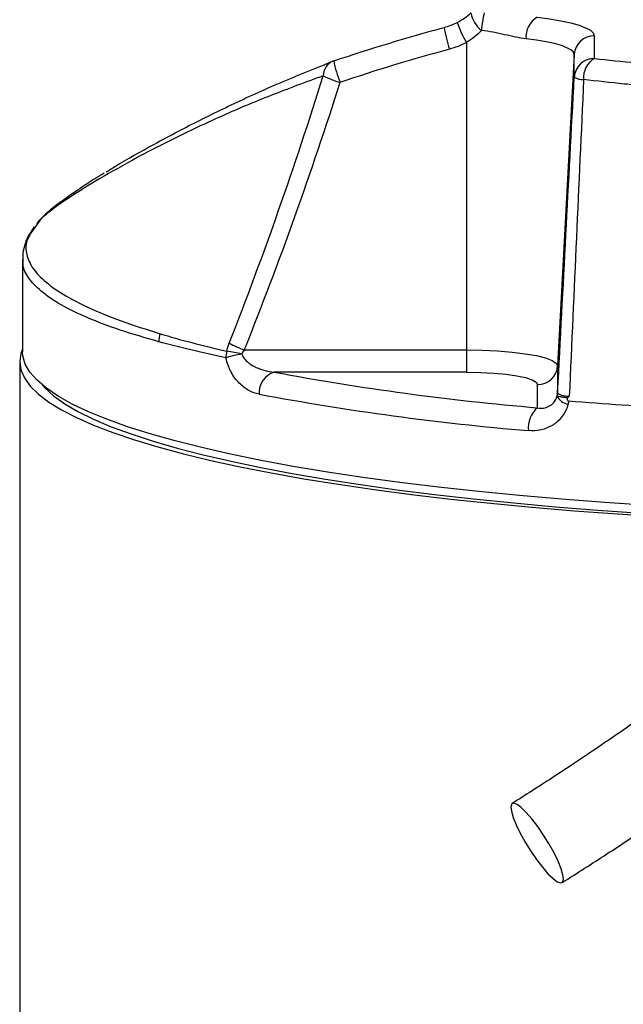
# Model space of a CAD drawing. Header units: millimetres. Extents: x 52 to 448, y 22 to 1022.
# Tile 2 of 8: x 109 to 199, y 522 to 670. Entities that reach past the tile are written whole.
import ezdxf

# ---------------------------------------------------------------- set-up
doc = ezdxf.new("R2010")
doc.units = ezdxf.units.MM

msp = doc.modelspace()

# ---------------------------------------------------------------- linework, layer by layer
at = {"color": 7, "linetype": 'Continuous', "lineweight": 25}
for p, q in [((175.85, 666.19), (175.85, 620.2)), ((194.97, 667.22), (194.97, 663.81)), ((191.98, 664.42), (189.5, 617.83)), ((191.98, 661.01), (191.98, 664.42)), ((112.25, 639.9), (110.45, 637.44)), ((109.41, 633.77), (109.41, 619.93)), ((142.58, 620.2), (175.85, 620.2)), ((175.85, 620.2), (175.85, 616.88)), ((108.99, 618.45), (108.99, 296.44)), ((189.5, 617.83), (189.5, 613.85)), ((175.85, 616.88), (147.08, 616.88)), ((186.5, 611.54), (186.5, 615.03))]:
    msp.add_line(p, q, dxfattribs=at)
at = {"color": 7, "linetype": 'Continuous', "lineweight": 25, "flags": 128}
for points in [[(186.42, 669.99), (188.3, 669.74), (189.99, 669.46), (191.46, 669.14), (192.7, 668.79), (193.68, 668.42), (194.4, 668.03), (194.83, 667.63), (194.97, 667.22)], [(191.98, 664.42), (191.86, 664.77), (191.49, 665.11), (190.89, 665.43), (190.06, 665.75), (189.02, 666.04), (187.77, 666.31), (186.35, 666.55), (184.77, 666.76)], [(109.41, 620.34), (109.16, 619.67), (108.99, 618.45)], [(203.15, 596.92), (196.55, 597.36), (190.09, 597.85), (183.78, 598.4), (177.63, 599.01), (171.67, 599.66), (165.9, 600.37), (160.35, 601.13), (155.03, 601.93), (149.94, 602.78), (145.11, 603.68), (140.54, 604.61), (136.24, 605.59), (132.24, 606.6), (128.53, 607.64), (125.13, 608.71), (122.04, 609.82), (119.28, 610.95), (116.84, 612.1), (114.75, 613.27), (112.99, 614.46), (111.58, 615.66), (110.52, 616.87), (109.81, 618.09), (109.45, 619.31), (109.41, 619.93)], [(175.85, 620.2), (178.22, 620.16), (180.52, 620.06), (182.67, 619.88), (184.62, 619.64), (186.31, 619.35), (187.67, 619.01), (188.68, 618.64), (189.29, 618.24), (189.5, 617.83)], [(108.99, 618.45), (109.16, 617.23), (109.69, 616.01), (110.56, 614.8), (111.78, 613.6), (113.35, 612.41), (115.25, 611.24), (117.49, 610.08), (120.05, 608.94), (122.94, 607.83), (126.15, 606.75), (129.66, 605.69), (133.48, 604.66), (137.58, 603.67), (141.96, 602.72), (146.61, 601.81), (151.51, 600.93), (156.66, 600.1), (162.05, 599.32), (167.65, 598.58), (173.45, 597.89), (179.45, 597.26), (185.62, 596.67), (191.95, 596.14), (198.43, 595.67), (205.03, 595.25)], [(175.85, 616.88), (177.93, 616.84), (179.93, 616.74), (181.77, 616.57), (183.38, 616.34), (184.71, 616.06), (185.69, 615.74), (186.3, 615.39), (186.5, 615.03)], [(112.41, 614.91), (112.76, 614.52), (114.07, 613.33), (115.72, 612.15), (117.71, 610.99), (120.04, 609.85), (122.69, 608.72), (125.67, 607.63), (128.95, 606.56), (132.55, 605.52), (136.44, 604.51), (140.62, 603.54), (145.07, 602.6), (149.79, 601.71), (154.76, 600.85), (159.97, 600.05), (165.41, 599.29), (171.06, 598.57), (176.91, 597.91), (182.95, 597.3), (189.15, 596.74), (195.51, 596.24), (202, 595.79)], [(189.93, 540.44), (190.24, 540.56), (190.36, 540.97), (190.28, 541.66), (190.01, 542.58), (189.56, 543.69), (188.96, 544.94), (188.22, 546.27), (187.4, 547.6), (186.53, 548.87), (185.65, 550.02), (184.81, 550.99), (184.05, 551.73), (183.42, 552.2), (182.93, 552.38), (182.62, 552.26), (182.5, 551.85), (182.58, 551.17), (182.85, 550.25), (183.3, 549.13), (183.91, 547.88), (184.64, 546.55), (185.46, 545.22), (186.34, 543.95), (187.21, 542.8), (188.05, 541.83), (188.81, 541.09), (189.44, 540.62), (189.93, 540.44)]]:
    msp.add_lwpolyline(points, dxfattribs=at)
at = {"color": 7, "linetype": 'Continuous', "lineweight": 25}
for centre, radius, start, end in [((180.76, 671.4), 4.31, 190.3045, 231.7037), ((196.15, 666.54), 18.12, 166.8361, 175.2969), ((188.19, 673.59), 14.39, 197.6813, 210.9602), ((188.14, 667.07), 3.39, 120.4396, 185.3127), ((197.3, 672.68), 25.15, 189.657, 197.3016), ((194.95, 664.24), 2.98, 89.5957, 176.5288), ((156.92, 660.61), 3, 108.5336, 111.1529), ((176.25, 667.7), 20.71, 191.8409, 201.1096), ((194.95, 660.83), 2.98, 89.5957, 176.5288), ((196.74, 660.93), 3.38, 121.5625, 184.598), ((161.46, 675.58), 16, 243.919, 253.5454), ((193.31, 663.4), 2.74, 240.8218, 271.3101), ((133.32, 621.44), 3.53, 160.2821, 180.1153), ((149.32, 637.8), 18.85, 241.5886, 249.0691), ((143.7, 619.05), 3.85, 165.364, 180.1766), ((147.17, 593.58), 26.49, 100.7983, 106.0254), ((136.09, 593.51), 26.79, 76.8059, 81.6517), ((186.52, 618.01), 2.98, 269.5956, 356.5289), ((148.03, 613.82), 3.2, 107.2236, 184.3605), ((219.59, 1004.3), 394.14, 259.3999, 265.185), ((218.92, 1009.45), 402.74, 259.3999, 265.185), ((186.59, 614), 2.91, 345.7677, 356.9517), ((191.44, 614.37), 2.3, 208.0242, 260.5633), ((188.85, 608.61), 3.76, 128.5826, 187.3305)]:
    msp.add_arc(centre, radius, start, end, dxfattribs=at)
at = {"color": 8, "linetype": 'Continuous', "lineweight": 25}
msp.add_arc((156.81, 661.22), 2.39, 113.9651, 180.1241, dxfattribs=at)
at = {"color": 7, "linetype": 'Continuous', "lineweight": 25}
for points, knots in [([(174.48, 669.22), (174.85, 669.42), (175.21, 669.63), (175.89, 670.11), (176.22, 670.36), (176.52, 670.63)], [0, 0, 0, 0, 0.5, 0.5, 1, 1, 1, 1]), ([(178.09, 668.02), (177.76, 667.67), (177.41, 667.34), (176.66, 666.73), (176.27, 666.45), (175.85, 666.19)], [0, 0, 0, 0, 0.5, 0.5, 1, 1, 1, 1]), ([(184.77, 666.76), (184.26, 666.82), (183.73, 666.91), (182.67, 667.12), (182.12, 667.25), (181.01, 667.5), (180.43, 667.62), (179.27, 667.85), (178.68, 667.95), (178.09, 668.02)], [0, 0, 0, 0, 0.25, 0.25, 0.5, 0.5, 0.75, 0.75, 1, 1, 1, 1]), ([(121.93, 646.82), (121.98, 646.86), (123.57, 647.88), (127.59, 650.17), (133.81, 653.53), (140.58, 656.88), (147.78, 660.17), (153.24, 662.36), (155.98, 663.45)], [0, 0, 0, 0, 0.006201, 0.202498, 0.398737, 0.599215, 0.799719, 1, 1, 1, 1]), ([(194.97, 663.81), (197.03, 663.58), (199.13, 663.37), (202.35, 663.07), (203.43, 662.97), (205.61, 662.79), (206.72, 662.7), (212.25, 662.27), (216.77, 661.98), (226, 661.52), (230.71, 661.34), (236.71, 661.19), (237.92, 661.17), (240.34, 661.12), (241.55, 661.11), (245.17, 661.06), (247.58, 661.05), (254.79, 661.05), (259.59, 661.11), (266.74, 661.28), (269.12, 661.36), (272.69, 661.49), (273.88, 661.54), (276.23, 661.64), (277.4, 661.7), (283.2, 661.99), (287.71, 662.28), (296.48, 662.96), (300.73, 663.36), (304.85, 663.81)], [0, 0, 0, 0, 0.0625, 0.0625, 0.09375, 0.09375, 0.125, 0.125, 0.25, 0.25, 0.375, 0.375, 0.40625, 0.40625, 0.4375, 0.4375, 0.5, 0.5, 0.625, 0.625, 0.6875, 0.6875, 0.71875, 0.71875, 0.75, 0.75, 0.875, 0.875, 1, 1, 1, 1]), ([(140.35, 621.22), (142.94, 627.8), (145.4, 634.43), (150.09, 647.76), (152.31, 654.47), (154.42, 661.21)], [0, 0, 0, 0, 0.5, 0.5, 1, 1, 1, 1]), ([(218.96, 658.44), (214.5, 658.7), (210.13, 659.02), (204.77, 659.48), (203.7, 659.58), (201.58, 659.78), (200.53, 659.88), (197.42, 660.2), (195.37, 660.42), (193.38, 660.66)], [0, 0, 0, 0, 0.5, 0.5, 0.625, 0.625, 0.75, 0.75, 1, 1, 1, 1]), ([(121.64, 646.67), (121.42, 646.53), (120.32, 645.87), (118.61, 644.76), (116.59, 643.41), (114.85, 642.15), (113.41, 641.04), (112.41, 640.11), (111.84, 639.54), (111.61, 639.19), (111.56, 639.13)], [0, 0, 0, 0, 0.045489, 0.221831, 0.390133, 0.548017, 0.716738, 0.879328, 0.977503, 1, 1, 1, 1]), ([(112.27, 639.88), (112.2, 639.82), (111.83, 639.51), (111.68, 639.3), (111.56, 639.13)], [0, 0, 0, 0, 0.204049, 1, 1, 1, 1]), ([(111.18, 638.61), (110.91, 638.23), (110.34, 637.44), (109.78, 636.12), (109.44, 634.86), (109.45, 634.07), (109.46, 633.76)], [0, 0, 0, 0, 0.264466, 0.552459, 0.825371, 1, 1, 1, 1]), ([(144.84, 613.58), (144.31, 613.68), (143.79, 613.87), (143.03, 614.28), (142.78, 614.44), (142.3, 614.8), (142.07, 615.01), (141.62, 615.46), (141.4, 615.71), (140.99, 616.26), (140.81, 616.56), (140.55, 617.04), (140.47, 617.21), (140.31, 617.55), (140.24, 617.73), (140.04, 618.27), (139.94, 618.64), (139.86, 619.04)], [0, 0, 0, 0, 0.25, 0.25, 0.375, 0.375, 0.5, 0.5, 0.625, 0.625, 0.75, 0.75, 0.8125, 0.8125, 0.875, 0.875, 1, 1, 1, 1]), ([(142.21, 619.6), (142.31, 619.35), (142.44, 619.12), (142.76, 618.72), (142.94, 618.54), (143.32, 618.21), (143.52, 618.07), (143.94, 617.81), (144.15, 617.7), (144.8, 617.39), (145.25, 617.24), (146.16, 617), (146.62, 616.92), (147.08, 616.88)], [0, 0, 0, 0, 0.125, 0.125, 0.25, 0.25, 0.375, 0.375, 0.5, 0.5, 0.75, 0.75, 1, 1, 1, 1]), ([(186.5, 611.54), (186.79, 611.49), (187.08, 611.48), (187.51, 611.53), (187.65, 611.56), (187.93, 611.64), (188.06, 611.7), (188.46, 611.9), (188.72, 612.09), (189.14, 612.59), (189.31, 612.91), (189.41, 613.29)], [0, 0, 0, 0, 0.25, 0.25, 0.375, 0.375, 0.5, 0.5, 0.75, 0.75, 1, 1, 1, 1]), ([(189.41, 613.29), (189.43, 613.31), (189.47, 613.31), (189.62, 613.28), (189.73, 613.26), (190.01, 613.2), (190.17, 613.17), (190.56, 613.12), (190.78, 613.09), (191.02, 613.07)], [0, 0, 0, 0, 0.25, 0.25, 0.5, 0.5, 0.75, 0.75, 1, 1, 1, 1]), ([(189.5, 613.85), (189.5, 613.78), (189.54, 613.71), (189.65, 613.62), (189.7, 613.59), (189.82, 613.53), (189.89, 613.5), (190.11, 613.43), (190.3, 613.38), (190.73, 613.31), (190.97, 613.29), (191.23, 613.27)], [0, 0, 0, 0, 0.25, 0.25, 0.375, 0.375, 0.5, 0.5, 0.75, 0.75, 1, 1, 1, 1]), ([(191.02, 613.07), (190.98, 613.03), (190.95, 612.98), (190.93, 612.87), (190.93, 612.81), (190.96, 612.69), (190.99, 612.64), (191.07, 612.56), (191.12, 612.54), (191.18, 612.53)], [0, 0, 0, 0, 0.25, 0.25, 0.5, 0.5, 0.75, 0.75, 1, 1, 1, 1]), ([(191.07, 612.1), (190.98, 611.76), (190.86, 611.44), (190.56, 610.83), (190.38, 610.54), (189.99, 610.01), (189.77, 609.77), (189.41, 609.44), (189.29, 609.34), (189.03, 609.14), (188.9, 609.05), (188.49, 608.8), (188.21, 608.65), (187.63, 608.41), (187.32, 608.32), (186.39, 608.11), (185.76, 608.07), (185.12, 608.13)], [0, 0, 0, 0, 0.125, 0.125, 0.25, 0.25, 0.375, 0.375, 0.4375, 0.4375, 0.5, 0.5, 0.625, 0.625, 0.75, 0.75, 1, 1, 1, 1]), ([(191.18, 612.54), (191.16, 612.46), (191.14, 612.39), (191.1, 612.24), (191.09, 612.17), (191.07, 612.1)], [0, 0, 0, 0, 0.5, 0.5, 1, 1, 1, 1]), ([(242.91, 606.91), (242.9, 606.78), (242.87, 606.53), (242.62, 605.75), (242.23, 604.81), (241.76, 603.81), (241.06, 602.51), (240.11, 600.91), (238.85, 599.03), (237.52, 597.22), (236.12, 595.44), (234.56, 593.56), (232.75, 591.51), (230.52, 589.12), (227.84, 586.41), (224.69, 583.41), (221.2, 580.27), (217.87, 577.43), (214.8, 574.91), (212.15, 572.81), (209.09, 570.44), (205.74, 567.94), (202.08, 565.28), (198.15, 562.51), (193.64, 559.44), (188.47, 556.01), (184.69, 553.6), (182.71, 552.34)], [0, 0, 0, 0, 0.0506026, 0.0976523, 0.1401345, 0.1770192, 0.2075137, 0.2605303, 0.3087099, 0.3477263, 0.3845228, 0.42279, 0.4624525, 0.5033878, 0.5545311, 0.6030013, 0.6493428, 0.6991072, 0.725732, 0.7535319, 0.7835397, 0.8176127, 0.847874, 0.8808931, 0.916856, 0.9562811, 1, 1, 1, 1]), ([(190.16, 540.49), (192.41, 541.92), (196.73, 544.67), (202.66, 548.63), (207.87, 552.22), (212.39, 555.45), (216.32, 558.35), (220.14, 561.28), (223.74, 564.13), (227.01, 566.83), (229.58, 569.02), (231.53, 570.73), (233.04, 572.1), (234.34, 573.29), (236.01, 574.86), (238.14, 576.91), (240.59, 579.4), (243.12, 582.1), (245.54, 584.85), (247.79, 587.61), (249.85, 590.33), (251.41, 592.6), (252.59, 594.49), (253.43, 595.94), (254.3, 597.57), (255.2, 599.5), (256.05, 601.75), (256.74, 604.24), (256.85, 606), (256.91, 606.9)], [0, 0, 0, 0, 0.047837, 0.091952, 0.132512, 0.169777, 0.204086, 0.23565, 0.27643, 0.31168, 0.34129, 0.365126, 0.383072, 0.399097, 0.416442, 0.451708, 0.491487, 0.532567, 0.582994, 0.631101, 0.678908, 0.733398, 0.760048, 0.787937, 0.818802, 0.856486, 0.900387, 0.949066, 1, 1, 1, 1])]:
    msp.add_open_spline(points, degree=3, knots=knots, dxfattribs=at)
for points in [[(172.52, 668.46), (173.2, 668.64), (173.85, 668.9), (174.48, 669.22)], [(155.98, 663.45), (161.44, 665.28), (166.95, 666.95), (172.52, 668.46)], [(175.85, 666.19), (175.03, 665.77), (174.18, 665.44), (173.3, 665.2)], [(173.3, 665.2), (167.79, 663.71), (162.33, 662.05), (156.92, 660.24)], [(156.92, 660.24), (152.62, 646.73), (147.85, 633.38), (142.58, 620.2)], [(189.5, 613.85), (190.32, 629.57), (191.15, 645.29), (191.98, 661.01)], [(193.38, 660.66), (192.66, 644.87), (191.94, 629.07), (191.23, 613.27)], [(130, 622.63), (133.02, 621.72), (136.35, 620.85), (139.98, 620.02)], [(139.86, 619.04), (136.2, 619.8), (132.85, 620.6), (129.8, 621.43)], [(139.98, 620.02), (140.07, 620.43), (140.19, 620.83), (140.35, 621.22)], [(142.58, 620.2), (142.44, 620.01), (142.31, 619.81), (142.21, 619.6)], [(191.02, 613.07), (191.09, 613.14), (191.16, 613.2), (191.23, 613.27)], [(207.33, 611.45), (201.82, 611.75), (196.44, 612.11), (191.19, 612.53)]]:
    msp.add_open_spline(points, degree=3, dxfattribs=at)
at = {"color": 8, "linetype": 'Continuous', "lineweight": 25}
for points, knots in [([(154.42, 661.21), (151.75, 660.24), (146.42, 658.28), (139.4, 655.31), (132.76, 652.21), (126.45, 648.96), (120.8, 645.78), (116.93, 643.35), (114.5, 641.68), (113.12, 640.65), (112.53, 640.12), (112.27, 639.88)], [0, 0, 0, 0, 0.135048, 0.270248, 0.40543, 0.543339, 0.681289, 0.81901, 0.883494, 0.94797, 1, 1, 1, 1]), ([(110.51, 637.39), (110.39, 637.19), (109.86, 636.31), (109.88, 634.72), (110.65, 632.65), (112.51, 630.58), (115.33, 628.54), (119.17, 626.52), (123.96, 624.54), (127.99, 623.26), (130, 622.63)], [0, 0, 0, 0, 0.040725, 0.173748, 0.310581, 0.447413, 0.583511, 0.71961, 0.859805, 1, 1, 1, 1]), ([(129.8, 621.43), (127.82, 622), (123.85, 623.15), (119, 625.01), (115.03, 626.95), (112.09, 628.95), (110.25, 630.95), (109.4, 632.55), (109.5, 633.49), (109.53, 633.77)], [0, 0, 0, 0, 0.155766, 0.311532, 0.472034, 0.632537, 0.784959, 0.937381, 1, 1, 1, 1])]:
    msp.add_open_spline(points, degree=3, knots=knots, dxfattribs=at)

doc.saveas('drawing.dxf')
